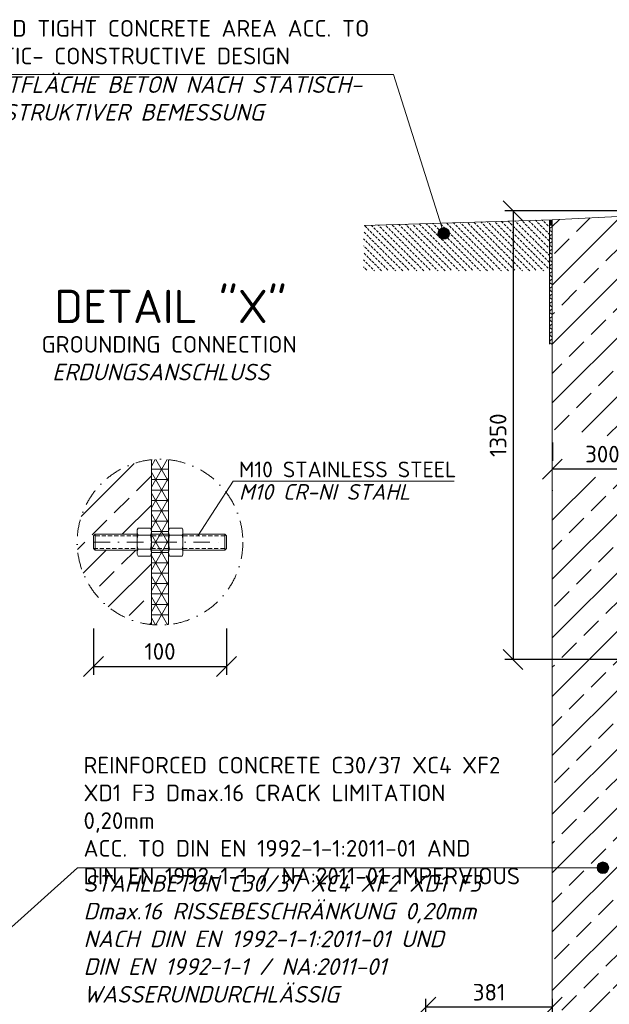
# Model space of a CAD drawing. Header units: millimetres. Extents: x -55620 to 21734, y -13890 to -1910.
# Tile 7 of 10: x 4281 to 6055, y -9526 to -6564. Entities that reach past the tile are written whole.
import ezdxf

# ---------------------------------------------------------------- set-up
doc = ezdxf.new("R2010")
doc.units = ezdxf.units.MM
doc.header["$MEASUREMENT"] = 0
doc.linetypes.add('HIDDEN', pattern=[0.375, 0.25, -0.125])
doc.linetypes.add('STRICHPUNKT2', pattern=[0.5, 0.25, -0.125, 0, -0.125])
for name, color, linetype, lineweight in [('Legende', 7, 'Continuous', 18), ('P------T2', 7, 'Continuous', 18), ('P------T7', 7, 'Continuous', 18), ('P-BS----Bem', 7, 'Continuous', 18), ('P-BSWANF', 7, 'Continuous', 18), ('P-DERDUNG', 7, 'Continuous', 18), ('P-SSLEIX', 7, 'STRICHPUNKT2', 18)]:
    doc.layers.add(name, color=color, linetype=linetype, lineweight=lineweight)
doc.styles.get("Standard").update_dxf_attribs({"font": 'isocpeur.ttf'})
doc.dimstyles.new('Kopie von ISO-25', dxfattribs={"dimscale": 20, "dimtxt": 2.5, "dimasz": 3, "dimexe": 1.25, "dimexo": 0.625, "dimgap": 1, "dimtad": 1, "dimtxsty": 'Standard', "dimcen": 2.5, "dimadec": 0, "dimazin": 0, "dimtfac": 1, "dimtmove": 0, "dimatfit": 1, "dimfxl": 0, "dimarcsym": 0})

# ---------------------------------------------------------------- blocks, each defined once
blk = doc.blocks.new('_Oblique')
at = {"color": 0, "linetype": 'ByBlock', "lineweight": -2}
blk.add_line((-0.5, -0.5), (0.5, 0.5), dxfattribs=at)
blk = doc.blocks.new('*D11')
at = {"layer": 'Defpoints', "color": 0, "lineweight": 0, "transparency": 16777216}
for p in [(5884, -7915.8), (5884, -7915.8), (6185.5, -8071.3)]:
    blk.add_point(p, dxfattribs=at)
at = {"layer": 'P-BS----Bem', "color": 0, "lineweight": -2, "transparency": 16777216}
for p, q in [((5884, -7835.8), (5884, -7890.8)), ((6185.5, -7991.3), (6185.5, -7890.8)), ((6185.5, -7915.8), (5884, -7915.8))]:
    blk.add_line(p, q, dxfattribs=at)
at = {"layer": 'P-BS----Bem', "color": 0, "lineweight": -2, "transparency": 16777216, "xscale": 60, "yscale": 60, "zscale": 60, "rotation": 180}
blk.add_blockref('_Oblique', (5884, -7915.8), dxfattribs=at)
at = {"layer": 'P-BS----Bem', "color": 0, "lineweight": -2, "transparency": 16777216, "xscale": 60, "yscale": 60, "zscale": 60}
blk.add_blockref('_Oblique', (6185.5, -7915.8), dxfattribs=at)
at = {"layer": 'P-BS----Bem', "color": 0, "transparency": 16777216, "insert": (6034.7, -7870.8), "char_height": 50, "attachment_point": 5}
blk.add_mtext('300', dxfattribs=at)
blk = doc.blocks.new('*D14')
at = {"layer": 'Defpoints', "color": 0, "lineweight": 0, "transparency": 16777216}
for p in [(5503, -9534.4), (5503, -9659.9), (5884, -9659.9)]:
    blk.add_point(p, dxfattribs=at)
at = {"layer": 'P-BS----Bem', "color": 0, "lineweight": -2, "transparency": 16777216}
for p, q in [((5503, -9579.9), (5503, -9509.4)), ((5884, -9534.4), (5503, -9534.4)), ((5884, -9579.9), (5884, -9509.4))]:
    blk.add_line(p, q, dxfattribs=at)
at = {"layer": 'P-BS----Bem', "color": 0, "lineweight": -2, "transparency": 16777216, "xscale": 60, "yscale": 60, "zscale": 60, "rotation": 180}
blk.add_blockref('_Oblique', (5503, -9534.4), dxfattribs=at)
at = {"layer": 'P-BS----Bem', "color": 0, "lineweight": -2, "transparency": 16777216, "xscale": 60, "yscale": 60, "zscale": 60}
blk.add_blockref('_Oblique', (5884, -9534.4), dxfattribs=at)
at = {"layer": 'P-BS----Bem', "color": 0, "transparency": 16777216, "insert": (5693.5, -9489.4), "char_height": 50, "attachment_point": 5}
blk.add_mtext('381', dxfattribs=at)
blk = doc.blocks.new('*D34')
at = {"layer": 'Defpoints', "color": 0, "lineweight": 0, "transparency": 16777216}
for p in [(4503.5, -8154.9), (4903.5, -8154.9), (4903.5, -8509.3)]:
    blk.add_point(p, dxfattribs=at)
at = {"layer": 'P-BS----Bem', "color": 0, "lineweight": -2, "transparency": 16777216}
for p, q in [((4503.5, -8394.9), (4503.5, -8534.3)), ((4903.5, -8394.9), (4903.5, -8534.3)), ((4503.5, -8509.3), (4903.5, -8509.3))]:
    blk.add_line(p, q, dxfattribs=at)
at = {"layer": 'P-BS----Bem', "color": 0, "lineweight": -2, "transparency": 16777216, "xscale": 60, "yscale": 60, "zscale": 60, "rotation": 180}
blk.add_blockref('_Oblique', (4503.5, -8509.3), dxfattribs=at)
at = {"layer": 'P-BS----Bem', "color": 0, "lineweight": -2, "transparency": 16777216, "xscale": 60, "yscale": 60, "zscale": 60}
blk.add_blockref('_Oblique', (4903.5, -8509.3), dxfattribs=at)
at = {"layer": 'P-BS----Bem', "color": 0, "transparency": 16777216, "insert": (4703.5, -8464.3), "char_height": 50, "attachment_point": 5}
blk.add_mtext('100', dxfattribs=at)
blk = doc.blocks.new('*D35')
at = {"layer": 'Defpoints', "color": 0, "lineweight": 0, "transparency": 16777216}
for p in [(6818.8, -7138.9), (5765.7, -8488.9), (6214.3, -8488.9)]:
    blk.add_point(p, dxfattribs=at)
at = {"layer": 'P-BS----Bem', "color": 0, "lineweight": -2, "transparency": 16777216}
for p, q in [((6738.8, -7138.9), (5740.7, -7138.9)), ((5765.7, -7138.9), (5765.7, -8488.9)), ((6134.3, -8488.9), (5740.7, -8488.9))]:
    blk.add_line(p, q, dxfattribs=at)
at = {"layer": 'P-BS----Bem', "color": 0, "lineweight": -2, "transparency": 16777216, "xscale": 60, "yscale": 60, "zscale": 60}
for p, rotation in [((5765.7, -7138.9), 90), ((5765.7, -8488.9), 270)]:
    blk.add_blockref('_Oblique', p, dxfattribs=dict(at, rotation=rotation))
at = {"layer": 'P-BS----Bem', "color": 0, "transparency": 16777216, "insert": (5720.7, -7813.9), "char_height": 50, "attachment_point": 5, "rotation": 90}
blk.add_mtext('1350', dxfattribs=at)

msp = doc.modelspace()

# ---------------------------------------------------------------- hatches: boundary and pattern name
at = {"lineweight": 13}
h = msp.add_hatch(dxfattribs=at)
h.set_pattern_fill('BETON_UNBEWEHRT', color=256, scale=60, angle=90, pattern_type=2)
h.set_pattern_definition([(135, (9037.684, -7232.359), (-10.6066, -10.6066), [7.5, -3.75])])
h.paths.add_polyline_path([(5315.955, -7193.805), (5317.555, -7193.805), (5317.555, -7183.65), (5875.955, -7166.127), (5875.955, -7319.805), (5315.955, -7319.805), (5315.955, -7238.805)])
at = {"lineweight": 9}
h = msp.add_hatch(dxfattribs=at)
h.set_pattern_fill('ANSI33', color=256, scale=500)
h.set_pattern_definition([(45, (6818.76, -8549.38), (-88.388, 88.388), []), (45, (6907.14, -8549.38), (-88.388, 88.388), [62.5, -31.25])])
h.paths.add_polyline_path([(6221.895, -8017.754), (6198.426, -8029.376), (6285.255, -8029.376), (6285.255, -7911.897), (6488.255, -7737.897), (6488.255, -7467.376), (6388.455, -7467.376), (6388.455, -7383.476), (6488.255, -7383.476), (6488.255, -7293.676), (6401.455, -7206.876), (6401.455, -7166.376), (6423.863, -7166.376), (6423.863, -7138.876), (5883.955, -7165.876), (5883.955, -7818.674), (5899.608, -7810.732), (5954.699, -7803.024), (5993.815, -7806.878), (6036.786, -7814.036), (6084.165, -7821.744), (6113.915, -7823.396), (6132.095, -7824.497), (6209.224, -7829.452), (6230.71, -7848.172), (6241.177, -7872.398), (6247.237, -7904.883), (6245.034, -7940.121), (6237.872, -7963.245)])
h.paths.add_polyline_path([(7728.253, -9095.267), (7753.555, -9099.214), (7753.555, -7151.953), (7492.055, -7138.876), (7492.055, -7166.376), (7511.055, -7166.376), (7511.055, -7206.876), (7437.255, -7206.876), (7437.255, -7266.876), (7637.255, -7320.466), (7637.255, -9088.024), (7642.059, -9088.11), (7671.537, -9089.585), (7700.398, -9091.982)])
h.paths.add_polyline_path([(6728.814, -9745.23), (6728.814, -9875.58)], flags=16)
edge = h.paths.add_edge_path()
edge.add_line((7753.555, -9220.457), (7752.546, -9220.621))
edge.add_line((7752.546, -9220.621), (7725.943, -9223.796))
edge.add_line((7725.943, -9223.796), (7697.988, -9226.078))
edge.add_line((7697.988, -9226.078), (7669.059, -9227.436))
edge.add_line((7669.059, -9227.436), (7639.547, -9227.851))
edge.add_line((7639.547, -9227.851), (7637.255, -9227.81))
edge.add_line((7637.255, -9227.81), (7637.255, -9499.876))
edge.add_line((7637.255, -9499.876), (7687.255, -9499.876))
edge.add_line((7687.255, -9499.876), (7687.255, -9409.876))
edge.add_line((7687.255, -9409.876), (7697.255, -9409.876))
edge.add_line((7697.255, -9409.876), (7697.255, -9659.876))
edge.add_line((7697.255, -9659.876), (6057.255, -9659.876))
edge.add_line((6057.255, -9659.876), (6057.255, -9409.876))
edge.add_line((6057.255, -9409.876), (6067.255, -9409.876))
edge.add_line((6067.255, -9409.876), (6067.255, -9499.876))
edge.add_line((6067.255, -9499.876), (6225.255, -9499.876))
edge.add_line((6225.255, -9499.876), (6225.255, -9495.876))
edge.add_arc((6229.255, -9495.876), 4, 90, 180, ccw=False)
edge.add_line((6229.255, -9491.876), (6269.255, -9491.876))
edge.add_arc((6269.255, -9483.876), 8, 270, 360)
edge.add_line((6277.255, -9483.876), (6277.255, -9443.876))
edge.add_arc((6281.255, -9443.876), 4, 90, 180, ccw=False)
edge.add_line((6281.255, -9439.876), (6285.255, -9439.876))
edge.add_line((6285.255, -9439.876), (6285.255, -9355.176))
edge.add_line((6285.255, -9355.176), (6185.455, -9355.176))
edge.add_line((6185.455, -9355.176), (6185.455, -9271.276))
edge.add_line((6185.455, -9271.276), (6285.255, -9271.276))
edge.add_line((6285.255, -9271.276), (6285.255, -8394.288))
edge.add_line((6285.255, -8394.288), (6274.482, -8394.288))
edge.add_line((6274.482, -8394.288), (6274.482, -8389.876))
edge.add_line((6274.482, -8389.876), (6241.755, -8389.876))
edge.add_line((6241.755, -8389.876), (6241.755, -8377.876))
edge.add_line((6241.755, -8377.876), (6274.482, -8377.876))
edge.add_line((6274.482, -8377.876), (6274.482, -8373.464))
edge.add_line((6274.482, -8373.464), (6285.255, -8373.464))
edge.add_line((6285.255, -8373.464), (6285.255, -8113.276))
edge.add_line((6285.255, -8113.276), (6185.455, -8113.276))
edge.add_line((6185.455, -8113.276), (6185.455, -8035.799))
edge.add_line((6185.455, -8035.799), (6160.743, -8048.036))
edge.add_line((6160.743, -8048.036), (6141.461, -8034.822))
edge.add_line((6141.461, -8034.822), (6134.299, -8017.203))
edge.add_line((6134.299, -8017.203), (6133.197, -7992.977))
edge.add_line((6133.197, -7992.977), (6122.73, -7965.998))
edge.add_line((6122.73, -7965.998), (6102.897, -7950.582))
edge.add_line((6102.897, -7950.582), (6072.596, -7942.323))
edge.add_line((6072.596, -7942.323), (6044.499, -7940.671))
edge.add_line((6044.499, -7940.671), (6007.037, -7939.57))
edge.add_line((6007.037, -7939.57), (5980.593, -7939.57))
edge.add_line((5980.593, -7939.57), (5958.005, -7940.121))
edge.add_line((5958.005, -7940.121), (5939.824, -7950.582))
edge.add_line((5939.824, -7950.582), (5907.32, -7975.909))
edge.add_line((5907.32, -7975.909), (5883.955, -7980.717))
edge.add_line((5883.955, -7980.717), (5883.955, -9659.876))
edge.add_line((5883.955, -9659.876), (5502.955, -9659.876))
edge.add_line((5502.955, -9659.876), (5502.955, -9959.876))
edge.add_line((5502.955, -9959.876), (8134.555, -9959.876))
edge.add_line((8134.555, -9959.876), (8134.555, -9659.876))
edge.add_line((8134.555, -9659.876), (7753.555, -9659.876))
edge.add_line((7753.555, -9659.876), (7753.555, -9220.457))
h.paths.add_polyline_path([(6230.806, -8481.874), (6092.552, -8481.874), (6092.552, -8327.127), (6230.806, -8327.127)], flags=16)
at = {"lineweight": 0}
h = msp.add_hatch(dxfattribs=at)
h.set_pattern_fill('ANSI31', color=256, scale=16, angle=315, style=0)
h.set_pattern_definition([(180, (20066.0823, -15525.5467), (-5e-16, 2), [])])
h.paths.add_polyline_path([(5883.955, -7182.673), (5875.955, -7182.673), (5875.955, -7166.127), (5883.955, -7165.876)])
h = msp.add_hatch(color=256, dxfattribs=at)
h.dxf.hatch_style = 1
edge = h.paths.add_edge_path()
edge.add_arc((5557.104, -7207.183), 17.348, 0, 360)
at = {"lineweight": 9}
h = msp.add_hatch(dxfattribs=at)
h.set_pattern_fill('ANSI33', color=256, scale=500)
h.set_pattern_definition([(45, (4565.9, -8135.65), (-88.39, 88.39), []), (45, (4654.29, -8135.65), (-88.39, 88.39), [62.5, -31.25])])
h.paths.add_polyline_path([(4677.501, -7887.807, 0.38392028), (4454.296, -8135.652, 0.38392028), (4677.501, -8383.498), (4677.501, -8177.301), (4634.41, -8177.301), (4634.41, -8159.652), (4508.301, -8159.652), (4503.501, -8154.852), (4503.501, -8116.452), (4508.301, -8111.652), (4634.41, -8111.652), (4634.411, -8104.416, -0.05326436), (4634.867, -8100.143), (4635.111, -8094.004), (4677.501, -8094.004)])
at = {"lineweight": 5}
h = msp.add_hatch(dxfattribs=at)
h.set_pattern_fill('NET3', color=256, scale=250)
h.set_pattern_definition([(0, (6205.856, -8510.176), (0, 31.25), []), (60, (6205.856, -8510.176), (-27.0633, 15.625), []), (120, (6205.856, -8510.176), (-27.0633, -15.625), [])])
edge = h.paths.add_edge_path()
edge.add_arc((4703.501, -8135.652), 249.206, 84.011234, 95.988766)
edge.add_line((4677.501, -7887.807), (4677.501, -8383.498))
edge.add_arc((4703.501, -8135.652), 249.206, 264.011234, 275.988766)
edge.add_line((4729.502, -8383.498), (4729.502, -7887.807))
at = {"lineweight": 0}
h = msp.add_hatch(color=256, dxfattribs=at)
h.dxf.hatch_style = 1
edge = h.paths.add_edge_path()
edge.add_arc((6036.29, -9114.779), 17.348, 0, 360)

# ---------------------------------------------------------------- linework, layer by layer
for p, q in [((5317.555, -7183.65), (5883.955, -7165.876)), ((5875.955, -7166.127), (5875.955, -7539.805)), ((6423.863, -7138.876), (5883.955, -7165.876)), ((5883.955, -7165.876), (5883.955, -9659.876)), ((5875.955, -7182.673), (5883.955, -7182.673)), ((4677.501, -8383.498), (4677.501, -7887.807)), ((4729.502, -7887.807), (4729.502, -8383.498))]:
    msp.add_line(p, q, dxfattribs=at)
at = {"layer": 'P------T2'}
for p, q in [((4022.416, -6729.064), (5406.139, -6729.064)), ((5406.139, -6729.064), (5557.104, -7207.183)), ((4923.537, -7952.346), (4817.768, -8116.452)), ((4923.537, -7952.346), (5588.343, -7952.346))]:
    msp.add_line(p, q, dxfattribs=at)
at = {"layer": 'P------T2', "color": 7}
for q in [(3771.491, -9729.714), (6036.29, -9114.779)]:
    msp.add_line((4454.815, -9114.779), q, dxfattribs=at)
for centre in [(5557.104, -7207.183), (6036.29, -9114.779)]:
    msp.add_circle(centre, 17.348, dxfattribs=at)
at = {"layer": 'P-BSWANF'}
for points in [[(5875.891, -7194.766, -0.05949306), (5876.044, -7193.489, -0.05740352), (5876.498, -7192.26, -0.05389692), (5877.235, -7191.127, -0.04989952), (5878.228, -7190.132, -0.04617533), (5879.438, -7189.313, -0.04317976), (5880.82, -7188.701, -0.04317976)], [(5880.82, -7200.831, -0.04317976), (5879.438, -7200.219, -0.04617533), (5878.228, -7199.4, -0.04989952), (5877.235, -7198.405, -0.05389692), (5876.498, -7197.272, -0.05740352), (5876.044, -7196.043, -0.05949306), (5875.891, -7194.766, -0.05949306)], [(5880.822, -7188.703, 0.0441331), (5881.899, -7187.886, 0.04750486), (5882.776, -7186.923, 0.05098369), (5883.424, -7185.845, 0.05394265), (5883.821, -7184.69, 0.05566997), (5883.955, -7183.495, 0.05566997)], [(5875.891, -7217.304, -0.05949306), (5876.044, -7216.027, -0.05740352), (5876.498, -7214.799, -0.05389692), (5877.235, -7213.665, -0.04989952), (5878.228, -7212.67, -0.04617533), (5879.438, -7211.851, -0.04317976), (5880.82, -7211.24, -0.04317976)], [(5880.82, -7223.369, -0.04317976), (5879.438, -7222.757, -0.04617533), (5878.228, -7221.938, -0.04989952), (5877.235, -7220.943, -0.05389692), (5876.498, -7219.81, -0.05740352), (5876.044, -7218.581, -0.05949306), (5875.891, -7217.304, -0.05949306)], [(5883.955, -7206.037, 0.05566997), (5883.821, -7204.842, 0.05394265), (5883.424, -7203.686, 0.05098369), (5882.776, -7202.609, 0.04750486), (5881.899, -7201.646, 0.0441331), (5880.822, -7200.828, 0.0441331)], [(5880.822, -7211.242, 0.0441331), (5881.899, -7210.424, 0.04750486), (5882.776, -7209.461, 0.05098369), (5883.424, -7208.384, 0.05394265), (5883.821, -7207.228, 0.05566997), (5883.955, -7206.033, 0.05566997)], [(5883.955, -7228.575, 0.05566997), (5883.821, -7227.38, 0.05394265), (5883.424, -7226.225, 0.05098369), (5882.776, -7225.147, 0.04750486), (5881.899, -7224.184, 0.0441331), (5880.822, -7223.367, 0.0441331)], [(5875.891, -7239.842, -0.05949306), (5876.044, -7238.565, -0.05740352), (5876.498, -7237.337, -0.05389692), (5877.235, -7236.204, -0.04989952), (5878.228, -7235.209, -0.04617533), (5879.438, -7234.39, -0.04317976), (5880.82, -7233.778, -0.04317976)], [(5880.82, -7245.907, -0.04317976), (5879.438, -7245.295, -0.04617533), (5878.228, -7244.476, -0.04989952), (5877.235, -7243.481, -0.05389692), (5876.498, -7242.348, -0.05740352), (5876.044, -7241.119, -0.05949306), (5875.891, -7239.842, -0.05949306)], [(5880.822, -7233.78, 0.0441331), (5881.899, -7232.963, 0.04750486), (5882.776, -7231.999, 0.05098369), (5883.424, -7230.922, 0.05394265), (5883.821, -7229.766, 0.05566997), (5883.955, -7228.571, 0.05566997)], [(5883.955, -7251.114, 0.05566997), (5883.821, -7249.918, 0.05394265), (5883.424, -7248.763, 0.05098369), (5882.776, -7247.686, 0.04750486), (5881.899, -7246.722, 0.0441331), (5880.822, -7245.905, 0.0441331)], [(5880.822, -7256.318, 0.0441331), (5881.899, -7255.501, 0.04750486), (5882.776, -7254.537, 0.05098369), (5883.424, -7253.46, 0.05394265), (5883.821, -7252.305, 0.05566997), (5883.955, -7251.11, 0.05566997)], [(5875.891, -7262.381, -0.05949306), (5876.044, -7261.104, -0.05740352), (5876.498, -7259.875, -0.05389692), (5877.235, -7258.742, -0.04989952), (5878.228, -7257.747, -0.04617533), (5879.438, -7256.928, -0.04317976), (5880.82, -7256.316, -0.04317976)], [(5880.82, -7268.445, -0.04317976), (5879.438, -7267.834, -0.04617533), (5878.228, -7267.015, -0.04989952), (5877.235, -7266.02, -0.05389692), (5876.498, -7264.886, -0.05740352), (5876.044, -7263.658, -0.05949306), (5875.891, -7262.381, -0.05949306)], [(5875.891, -7284.919, -0.05949306), (5876.044, -7283.642, -0.05740352), (5876.498, -7282.413, -0.05389692), (5877.235, -7281.28, -0.04989952), (5878.228, -7280.285, -0.04617533), (5879.438, -7279.466, -0.04317976), (5880.82, -7278.854, -0.04317976)], [(5880.82, -7290.984, -0.04317976), (5879.438, -7290.372, -0.04617533), (5878.228, -7289.553, -0.04989952), (5877.235, -7288.558, -0.05389692), (5876.498, -7287.424, -0.05740352), (5876.044, -7286.196, -0.05949306), (5875.891, -7284.919, -0.05949306)], [(5883.955, -7273.652, 0.05566997), (5883.821, -7272.457, 0.05394265), (5883.424, -7271.301, 0.05098369), (5882.776, -7270.224, 0.04750486), (5881.899, -7269.261, 0.0441331), (5880.822, -7268.443, 0.0441331)], [(5880.822, -7278.856, 0.0441331), (5881.899, -7278.039, 0.04750486), (5882.776, -7277.076, 0.05098369), (5883.424, -7275.998, 0.05394265), (5883.821, -7274.843, 0.05566997), (5883.955, -7273.648, 0.05566997)], [(5875.891, -7307.457, -0.05949306), (5876.044, -7306.18, -0.05740352), (5876.498, -7304.952, -0.05389692), (5877.235, -7303.818, -0.04989952), (5878.228, -7302.823, -0.04617533), (5879.438, -7302.004, -0.04317976), (5880.82, -7301.393, -0.04317976)], [(5880.82, -7313.522, -0.04317976), (5879.438, -7312.91, -0.04617533), (5878.228, -7312.091, -0.04989952), (5877.235, -7311.096, -0.05389692), (5876.498, -7309.963, -0.05740352), (5876.044, -7308.734, -0.05949306), (5875.891, -7307.457, -0.05949306)], [(5883.955, -7296.19, 0.05566997), (5883.821, -7294.995, 0.05394265), (5883.424, -7293.839, 0.05098369), (5882.776, -7292.762, 0.04750486), (5881.899, -7291.799, 0.0441331), (5880.822, -7290.981, 0.0441331)], [(5880.822, -7301.395, 0.0441331), (5881.899, -7300.577, 0.04750486), (5882.776, -7299.614, 0.05098369), (5883.424, -7298.537, 0.05394265), (5883.821, -7297.381, 0.05566997), (5883.955, -7296.186, 0.05566997)], [(5883.955, -7318.728, 0.05566997), (5883.821, -7317.533, 0.05394265), (5883.424, -7316.378, 0.05098369), (5882.776, -7315.3, 0.04750486), (5881.899, -7314.337, 0.0441331), (5880.822, -7313.52, 0.0441331)], [(5875.891, -7329.995, -0.05949306), (5876.044, -7328.718, -0.05740352), (5876.498, -7327.49, -0.05389692), (5877.235, -7326.357, -0.04989952), (5878.228, -7325.361, -0.04617533), (5879.438, -7324.543, -0.04317976), (5880.82, -7323.931, -0.04317976)], [(5880.82, -7336.06, -0.04317976), (5879.438, -7335.448, -0.04617533), (5878.228, -7334.629, -0.04989952), (5877.235, -7333.634, -0.05389692), (5876.498, -7332.501, -0.05740352), (5876.044, -7331.272, -0.05949306), (5875.891, -7329.995, -0.05949306)], [(5880.822, -7323.933, 0.0441331), (5881.899, -7323.116, 0.04750486), (5882.776, -7322.152, 0.05098369), (5883.424, -7321.075, 0.05394265), (5883.821, -7319.919, 0.05566997), (5883.955, -7318.724, 0.05566997)], [(5883.955, -7341.267, 0.05566997), (5883.821, -7340.071, 0.05394265), (5883.424, -7338.916, 0.05098369), (5882.776, -7337.839, 0.04750486), (5881.899, -7336.875, 0.0441331), (5880.822, -7336.058, 0.0441331)], [(5880.822, -7346.471, 0.0441331), (5881.899, -7345.654, 0.04750486), (5882.776, -7344.69, 0.05098369), (5883.424, -7343.613, 0.05394265), (5883.821, -7342.458, 0.05566997), (5883.955, -7341.262, 0.05566997)], [(5875.891, -7352.534, -0.05949306), (5876.044, -7351.257, -0.05740352), (5876.498, -7350.028, -0.05389692), (5877.235, -7348.895, -0.04989952), (5878.228, -7347.9, -0.04617533), (5879.438, -7347.081, -0.04317976), (5880.82, -7346.469, -0.04317976)], [(5880.82, -7358.598, -0.04317976), (5879.438, -7357.987, -0.04617533), (5878.228, -7357.168, -0.04989952), (5877.235, -7356.173, -0.05389692), (5876.498, -7355.039, -0.05740352), (5876.044, -7353.811, -0.05949306), (5875.891, -7352.534, -0.05949306)], [(5875.891, -7375.072, -0.05949306), (5876.044, -7373.795, -0.05740352), (5876.498, -7372.566, -0.05389692), (5877.235, -7371.433, -0.04989952), (5878.228, -7370.438, -0.04617533), (5879.438, -7369.619, -0.04317976), (5880.82, -7369.007, -0.04317976)], [(5883.955, -7363.805, 0.05566997), (5883.821, -7362.61, 0.05394265), (5883.424, -7361.454, 0.05098369), (5882.776, -7360.377, 0.04750486), (5881.899, -7359.414, 0.0441331), (5880.822, -7358.596, 0.0441331)], [(5880.822, -7369.009, 0.0441331), (5881.899, -7368.192, 0.04750486), (5882.776, -7367.229, 0.05098369), (5883.424, -7366.151, 0.05394265), (5883.821, -7364.996, 0.05566997), (5883.955, -7363.801, 0.05566997)], [(5880.82, -7381.136, -0.04317976), (5879.438, -7380.525, -0.04617533), (5878.228, -7379.706, -0.04989952), (5877.235, -7378.711, -0.05389692), (5876.498, -7377.577, -0.05740352), (5876.044, -7376.349, -0.05949306), (5875.891, -7375.072, -0.05949306)], [(5875.891, -7397.61, -0.05949306), (5876.044, -7396.333, -0.05740352), (5876.498, -7395.105, -0.05389692), (5877.235, -7393.971, -0.04989952), (5878.228, -7392.976, -0.04617533), (5879.438, -7392.157, -0.04317976), (5880.82, -7391.546, -0.04317976)], [(5880.82, -7403.675, -0.04317976), (5879.438, -7403.063, -0.04617533), (5878.228, -7402.244, -0.04989952), (5877.235, -7401.249, -0.05389692), (5876.498, -7400.116, -0.05740352), (5876.044, -7398.887, -0.05949306), (5875.891, -7397.61, -0.05949306)], [(5883.955, -7386.343, 0.05566997), (5883.821, -7385.148, 0.05394265), (5883.424, -7383.992, 0.05098369), (5882.776, -7382.915, 0.04750486), (5881.899, -7381.952, 0.0441331), (5880.822, -7381.134, 0.0441331)], [(5880.822, -7391.548, 0.0441331), (5881.899, -7390.73, 0.04750486), (5882.776, -7389.767, 0.05098369), (5883.424, -7388.69, 0.05394265), (5883.821, -7387.534, 0.05566997), (5883.955, -7386.339, 0.05566997)], [(5875.891, -7420.148, -0.05949306), (5876.044, -7418.871, -0.05740352), (5876.498, -7417.643, -0.05389692), (5877.235, -7416.509, -0.04989952), (5878.228, -7415.514, -0.04617533), (5879.438, -7414.695, -0.04317976), (5880.82, -7414.084, -0.04317976)], [(5880.82, -7426.213, -0.04317976), (5879.438, -7425.601, -0.04617533), (5878.228, -7424.782, -0.04989952), (5877.235, -7423.787, -0.05389692), (5876.498, -7422.654, -0.05740352), (5876.044, -7421.425, -0.05949306), (5875.891, -7420.148, -0.05949306)], [(5883.955, -7408.881, 0.05566997), (5883.821, -7407.686, 0.05394265), (5883.424, -7406.531, 0.05098369), (5882.776, -7405.453, 0.04750486), (5881.899, -7404.49, 0.0441331), (5880.822, -7403.673, 0.0441331)], [(5880.822, -7414.086, 0.0441331), (5881.899, -7413.268, 0.04750486), (5882.776, -7412.305, 0.05098369), (5883.424, -7411.228, 0.05394265), (5883.821, -7410.072, 0.05566997), (5883.955, -7408.877, 0.05566997)], [(5883.955, -7431.42, 0.05566997), (5883.821, -7430.224, 0.05394265), (5883.424, -7429.069, 0.05098369), (5882.776, -7427.992, 0.04750486), (5881.899, -7427.028, 0.0441331), (5880.822, -7426.211, 0.0441331)], [(5880.822, -7436.624, 0.0441331), (5881.899, -7435.807, 0.04750486), (5882.776, -7434.843, 0.05098369), (5883.424, -7433.766, 0.05394265), (5883.821, -7432.611, 0.05566997), (5883.955, -7431.415, 0.05566997)], [(5875.891, -7442.687, -0.05949306), (5876.044, -7441.41, -0.05740352), (5876.498, -7440.181, -0.05389692), (5877.235, -7439.048, -0.04989952), (5878.228, -7438.053, -0.04617533), (5879.438, -7437.234, -0.04317976), (5880.82, -7436.622, -0.04317976)], [(5880.82, -7448.751, -0.04317976), (5879.438, -7448.139, -0.04617533), (5878.228, -7447.321, -0.04989952), (5877.235, -7446.325, -0.05389692), (5876.498, -7445.192, -0.05740352), (5876.044, -7443.964, -0.05949306), (5875.891, -7442.687, -0.05949306)], [(5875.891, -7465.225, -0.05949306), (5876.044, -7463.948, -0.05740352), (5876.498, -7462.719, -0.05389692), (5877.235, -7461.586, -0.04989952), (5878.228, -7460.591, -0.04617533), (5879.438, -7459.772, -0.04317976), (5880.82, -7459.16, -0.04317976)], [(5883.955, -7453.958, 0.05566997), (5883.821, -7452.763, 0.05394265), (5883.424, -7451.607, 0.05098369), (5882.776, -7450.53, 0.04750486), (5881.899, -7449.566, 0.0441331), (5880.822, -7448.749, 0.0441331)], [(5880.822, -7459.162, 0.0441331), (5881.899, -7458.345, 0.04750486), (5882.776, -7457.382, 0.05098369), (5883.424, -7456.304, 0.05394265), (5883.821, -7455.149, 0.05566997), (5883.955, -7453.954, 0.05566997)], [(5880.82, -7471.289, -0.04317976), (5879.438, -7470.678, -0.04617533), (5878.228, -7469.859, -0.04989952), (5877.235, -7468.864, -0.05389692), (5876.498, -7467.73, -0.05740352), (5876.044, -7466.502, -0.05949306), (5875.891, -7465.225, -0.05949306)], [(5875.891, -7487.763, -0.05949306), (5876.044, -7486.486, -0.05740352), (5876.498, -7485.258, -0.05389692), (5877.235, -7484.124, -0.04989952), (5878.228, -7483.129, -0.04617533), (5879.438, -7482.31, -0.04317976), (5880.82, -7481.698, -0.04317976)], [(5880.82, -7493.828, -0.04317976), (5879.438, -7493.216, -0.04617533), (5878.228, -7492.397, -0.04989952), (5877.235, -7491.402, -0.05389692), (5876.498, -7490.269, -0.05740352), (5876.044, -7489.04, -0.05949306), (5875.891, -7487.763, -0.05949306)], [(5883.955, -7476.496, 0.05566997), (5883.821, -7475.301, 0.05394265), (5883.424, -7474.145, 0.05098369), (5882.776, -7473.068, 0.04750486), (5881.899, -7472.105, 0.0441331), (5880.822, -7471.287, 0.0441331)], [(5880.822, -7481.701, 0.0441331), (5881.899, -7480.883, 0.04750486), (5882.776, -7479.92, 0.05098369), (5883.424, -7478.843, 0.05394265), (5883.821, -7477.687, 0.05566997), (5883.955, -7476.492, 0.05566997)], [(5875.891, -7510.301, -0.05949306), (5876.044, -7509.024, -0.05740352), (5876.498, -7507.796, -0.05389692), (5877.235, -7506.662, -0.04989952), (5878.228, -7505.667, -0.04617533), (5879.438, -7504.848, -0.04317976), (5880.82, -7504.237, -0.04317976)], [(5880.82, -7516.366, -0.04317976), (5879.438, -7515.754, -0.04617533), (5878.228, -7514.935, -0.04989952), (5877.235, -7513.94, -0.05389692), (5876.498, -7512.807, -0.05740352), (5876.044, -7511.578, -0.05949306), (5875.891, -7510.301, -0.05949306)], [(5883.955, -7499.034, 0.05566997), (5883.821, -7497.839, 0.05394265), (5883.424, -7496.684, 0.05098369), (5882.776, -7495.606, 0.04750486), (5881.899, -7494.643, 0.0441331), (5880.822, -7493.826, 0.0441331)], [(5880.822, -7504.239, 0.0441331), (5881.899, -7503.421, 0.04750486), (5882.776, -7502.458, 0.05098369), (5883.424, -7501.381, 0.05394265), (5883.821, -7500.225, 0.05566997), (5883.955, -7499.03, 0.05566997)], [(5883.955, -7521.572, 0.05566997), (5883.821, -7520.377, 0.05394265), (5883.424, -7519.222, 0.05098369), (5882.776, -7518.145, 0.04750486), (5881.899, -7517.181, 0.0441331), (5880.822, -7516.364, 0.0441331)], [(5880.822, -7526.777, 0.0441331), (5881.899, -7525.96, 0.04750486), (5882.776, -7524.996, 0.05098369), (5883.424, -7523.919, 0.05394265), (5883.821, -7522.764, 0.05566997), (5883.955, -7521.568, 0.05566997)], [(5875.891, -7532.84, -0.05949306), (5876.044, -7531.563, -0.05740352), (5876.498, -7530.334, -0.05389692), (5877.235, -7529.201, -0.04989952), (5878.228, -7528.206, -0.04617533), (5879.438, -7527.387, -0.04317976), (5880.82, -7526.775, -0.04317976)], [(5880.82, -7538.904, -0.04317976), (5879.438, -7538.292, -0.04617533), (5878.228, -7537.473, -0.04989952), (5877.235, -7536.478, -0.05389692), (5876.498, -7535.345, -0.05740352), (5876.044, -7534.117, -0.05949306), (5875.891, -7532.84, -0.05949306)], [(5883.955, -7544.111, 0.05566997), (5883.821, -7542.916, 0.05394265), (5883.424, -7541.76, 0.05098369), (5882.776, -7540.683, 0.04750486), (5881.899, -7539.719, 0.0441331), (5880.822, -7538.902, 0.0441331)]]:
    msp.add_lwpolyline(points, format="xyb", dxfattribs=at)
at = {"layer": 'P-DERDUNG', "color": 7, "ltscale": 200}
for p, q in [((4508.301, -8111.652), (4503.501, -8116.452)), ((4508.301, -8111.652), (4634.41, -8111.652)), ((4508.301, -8111.652), (4508.301, -8159.652)), ((4634.41, -8166.889), (4634.41, -8104.416)), ((4677.501, -8104.416), (4677.501, -8166.889)), ((4677.501, -8111.652), (4729.502, -8111.652)), ((4729.502, -8104.416), (4729.502, -8166.889)), ((4772.593, -8166.889), (4772.593, -8104.416)), ((4772.593, -8111.652), (4898.701, -8111.652)), ((4898.701, -8111.652), (4898.701, -8159.652)), ((4898.701, -8111.652), (4903.501, -8116.452)), ((4503.501, -8154.852), (4503.501, -8116.452)), ((4674.616, -8114.828), (4637.296, -8114.828)), ((4732.386, -8114.828), (4769.706, -8114.828)), ((4903.501, -8154.852), (4903.501, -8116.452)), ((4503.501, -8154.852), (4508.301, -8159.652)), ((4634.41, -8159.652), (4508.301, -8159.652)), ((4674.616, -8156.476), (4637.295, -8156.476)), ((4729.502, -8159.652), (4677.501, -8159.652)), ((4732.386, -8156.476), (4769.707, -8156.476)), ((4898.701, -8159.652), (4772.593, -8159.652)), ((4903.501, -8154.852), (4898.701, -8159.652))]:
    msp.add_line(p, q, dxfattribs=at)
at = {"layer": 'P-DERDUNG', "color": 7, "linetype": 'HIDDEN', "ltscale": 50}
for p, q in [((4634.41, -8116.452), (4503.501, -8116.452)), ((4729.502, -8116.452), (4677.501, -8116.452)), ((4898.701, -8116.452), (4772.593, -8116.452)), ((4503.501, -8154.852), (4634.41, -8154.852)), ((4677.501, -8154.852), (4729.502, -8154.852)), ((4772.593, -8154.852), (4898.701, -8154.852))]:
    msp.add_line(p, q, dxfattribs=at)
at = {"layer": 'P-DERDUNG', "color": 7, "ltscale": 200}
for points in [[(4637.295, -8094.004), (4674.616, -8094.004)], [(4769.707, -8094.004), (4732.386, -8094.004)], [(4674.616, -8177.301), (4637.295, -8177.301)], [(4732.386, -8177.301), (4769.707, -8177.301)]]:
    msp.add_lwpolyline(points, dxfattribs=at)
for centre, radius, start, end in [((4654.638, -8104.416), 20.228, 149.0201, 210.97991), ((4657.273, -8104.416), 20.228, 329.0201, 30.9799), ((4749.73, -8104.416), 20.228, 149.0201, 210.9799), ((4752.364, -8104.416), 20.228, 329.02009, 30.9799), ((4710.994, -8135.652), 76.583, 164.2218, 195.77825), ((4600.918, -8135.652), 76.583, 344.2217, 15.7782), ((4806.085, -8135.652), 76.583, 164.2218, 195.7783), ((4696.009, -8135.652), 76.583, 344.22175, 15.7782), ((4654.638, -8166.889), 20.228, 149.0201, 210.97992), ((4657.273, -8166.889), 20.228, 329.0201, 30.9799), ((4749.73, -8166.889), 20.228, 149.0201, 210.9799), ((4752.364, -8166.889), 20.228, 329.02008, 30.9799)]:
    msp.add_arc(centre, radius, start, end, dxfattribs=at)
at = {"layer": 'P-SSLEIX', "color": 7, "linetype": 'STRICHPUNKT2', "lineweight": 0, "ltscale": 200}
msp.add_line((4503.501, -8135.652), (4903.501, -8135.652), dxfattribs=at)
at = {"layer": 'P-SSLEIX', "color": 7, "linetype": 'STRICHPUNKT2', "ltscale": 200}
msp.add_circle((4703.501, -8135.652), 249.206, dxfattribs=at)

# ---------------------------------------------------------------- texts
at = {"layer": 'Legende', "color": 0, "lineweight": 0, "insert": (4940.971, -7893.364), "char_height": 47.25, "width": 654.04226, "attachment_point": 1, "line_spacing_factor": 0.857143}
msp.add_mtext('M10 STAINLESS STEEL\\P{\\fISOCPEUR|b0|i1|c0|p34;M10 CR-NI STAHL}', dxfattribs=at)
at = {"layer": 'P------T2', "char_height": 50, "attachment_point": 1}
for s, insert, width in [('LIQUID TIGHT CONCRETE AREA ACC. TO\\PSTATIC- CONSTRUCTIVE DESIGN', (4103.933, -6565.082), 1350.89418), ('{\\fISOCPEUR|b0|i1|c0|p34;DICHTFLÄCHE BETON NACH STATISCH-\\PKONSTRUKTIVER BEMESSUNG}', (4102.943, -6734.359), 1472.26071), ('\\pi14.587;GROUNDING CONNECTION{\\fISOCPEUR|b0|i1|c0|p34;\\P\\pi46.67;ERDUNGSANSCHLUSS}', (4332.603, -7515.754), 744.17333)]:
    msp.add_mtext(s, dxfattribs=dict(at, insert=insert, width=width))
at = {"layer": 'P------T2', "color": 7, "char_height": 50, "attachment_point": 1}
for s, insert, width in [('REINFORCED CONCRETE C30/37 XC4 XF2 XD1 F3 Dmax.16 CRACK LIMITATION 0,20mm\\PACC. TO DIN EN 1992-1-1:2011-01 AND\\PDIN EN 1992-1-1 / NA:2011-01 IMPERVIOUS', (4473.35, -8781.439), 1318.25008), ('{\\fISOCPEUR|b0|i1|c0|p34;STAHLBETON C30/37 XC4 XF2 XD1 F3\\PDmax.16 RISSEBESCHRÄNKUNG 0,20mm\\PNACH DIN EN 1992-1-1:2011-01 UND\\PDIN EN 1992-1-1 / NA:2011-01\\PWASSERUNDURCHLÄSSIG}', (4473.35, -9137.133), 1320.7046)]:
    msp.add_mtext(s, dxfattribs=dict(at, insert=insert, width=width))
at = {"layer": 'P------T7', "color": 0, "insert": (4385.62, -7376.545), "char_height": 100, "attachment_point": 1}
msp.add_mtext('DETAIL "X"', dxfattribs=at)

# ---------------------------------------------------------------- dimensions: what is measured, and where the dimension line sits
at = {"layer": 'P-BS----Bem', "color": 0}
for base, p1, p2, angle, picture, middle in [((5765.707, -8488.876), (6818.755, -7138.876), (6214.292, -8488.876), 90, '*D35', (5720.707, -7813.876)), ((5502.955, -9534.362), (5883.955, -9659.876), (5502.955, -9659.876), 180, '*D14', (5693.455, -9489.362))]:
    dim = msp.add_linear_dim(base=base, p1=p1, p2=p2, angle=angle, dimstyle='Kopie von ISO-25', override={"dimexo": 4, "dimblk1": 'Oblique', "dimblk2": 'Oblique', "dimsah": 1}, dxfattribs=at)
    dim.commit()
    dim.dimension.update_dxf_attribs({"geometry": picture, "text_midpoint": middle})
for base, p1, p2, text, override, picture, middle in [((5883.955, -7915.814), (6185.455, -8071.326), (5883.955, -7915.814), '300', {"dimexo": 4, "dimblk1": 'Oblique', "dimblk2": 'Oblique', "dimsah": 1}, '*D11', (6034.705, -7870.814)), ((4903.501, -8509.349), (4503.501, -8154.852), (4903.501, -8154.852), '100', {"dimexo": 12, "dimblk1": 'Oblique', "dimblk2": 'Oblique', "dimsah": 1}, '*D34', (4703.501, -8464.349))]:
    dim = msp.add_linear_dim(base=base, p1=p1, p2=p2, text=text, dimstyle='Kopie von ISO-25', override=override, dxfattribs=at)
    dim.commit()
    dim.dimension.update_dxf_attribs({"geometry": picture, "text_midpoint": middle})

doc.saveas('drawing.dxf')
